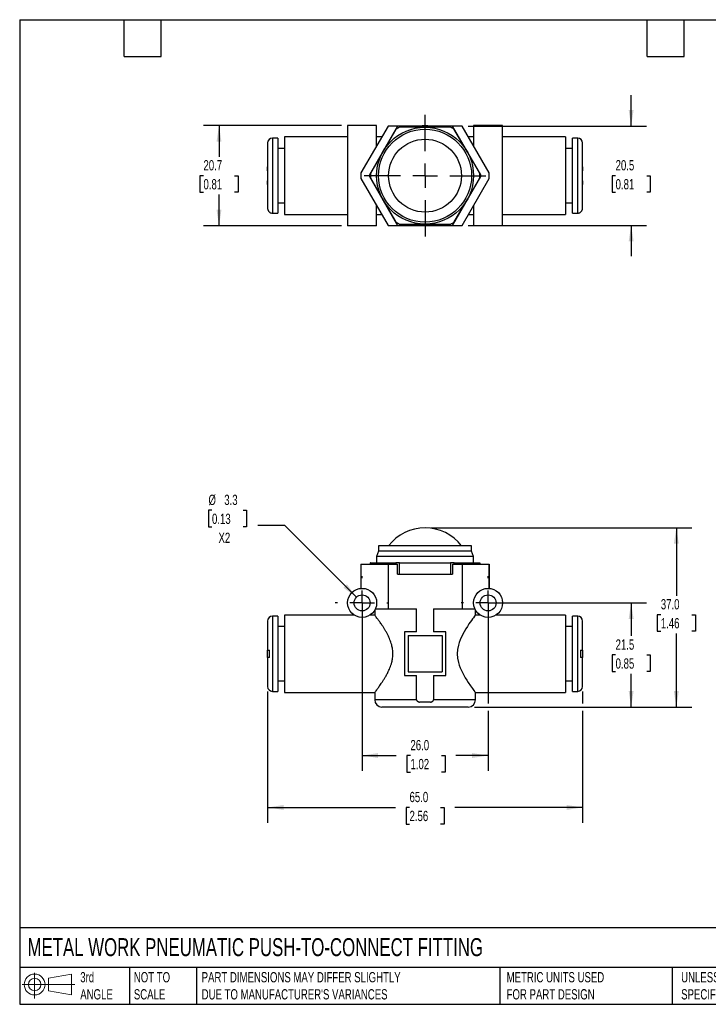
# Model space of a CAD drawing. Header units: millimetres. Extents: x 6 to 273, y 6 to 210.
# Tile 1 of 2: x 6 to 148, y 6 to 210. Entities that reach past the tile are written whole.
import ezdxf

# ---------------------------------------------------------------- set-up
doc = ezdxf.new("R2010")
doc.units = ezdxf.units.MM
doc.linetypes.add('SLD-Center', pattern=[19.05, 15.24, -1.27, 1.27, -1.27])
doc.linetypes.add('SLD-Solid', pattern=[0])
doc.layers.add('CENTER', color=40, linetype='SLD-Center')
doc.layers.add('SLD-DEFPOINTS', color=7, linetype='Continuous')
doc.layers.add('DIMENSIONS', color=140, linetype='SLD-Solid', lineweight=25)
doc.layers.add('TEXT', color=140, linetype='SLD-Solid', lineweight=25)
doc.styles.add('SLDTEXTSTYLE0', font='TXT', dxfattribs={"width": 0.7})
doc.dimstyles.new('SLDDIMSTYLE0', dxfattribs={"dimtxt": 2.158008, "dimasz": 3.302, "dimexe": 0, "dimexo": 0.0625, "dimgap": 0.539502, "dimtad": 0, "dimtih": 1, "dimtoh": 1, "dimdec": 1, "dimrnd": 1e-09, "dimzin": 12, "dimdsep": 46, "dimtxsty": 'SLDTEXTSTYLE0', "dimsah": 1, "dimcen": 0, "dimadec": 0, "dimazin": 3, "dimtfac": 1, "dimtdec": 1, "dimtofl": 0, "dimtmove": 0, "dimatfit": 3, "dimfxl": 0, "dimfrac": 2, "dimtolj": 1, "dimtzin": 12, "dimarcsym": 0})
doc.dimstyles.new('SLDDIMSTYLE1', dxfattribs={"dimtxt": 2.158008, "dimasz": 3.302, "dimexe": 0, "dimexo": 0.0625, "dimgap": 0.539502, "dimtad": 0, "dimtih": 1, "dimtoh": 1, "dimdec": 1, "dimrnd": 1e-09, "dimzin": 4, "dimdsep": 46, "dimtxsty": 'SLDTEXTSTYLE0', "dimsah": 1, "dimcen": 0.09, "dimadec": 0, "dimazin": 1, "dimtfac": 1, "dimtdec": 1, "dimtofl": 0, "dimtmove": 0, "dimatfit": 3, "dimfxl": 0, "dimfrac": 2, "dimtolj": 1, "dimtzin": 12, "dimarcsym": 0})
doc.dimstyles.new('SLDDIMSTYLE2', dxfattribs={"dimtxt": 2.158008, "dimasz": 3.302, "dimexe": 0, "dimexo": 0.0625, "dimgap": 0.539502, "dimtad": 0, "dimtih": 1, "dimtoh": 1, "dimdec": 1, "dimrnd": 1e-09, "dimzin": 12, "dimdsep": 46, "dimtxsty": 'SLDTEXTSTYLE0', "dimsah": 1, "dimcen": 0.09, "dimadec": 0, "dimazin": 3, "dimtfac": 1, "dimtdec": 1, "dimtofl": 0, "dimtmove": 0, "dimatfit": 3, "dimfxl": 0, "dimfrac": 2, "dimtolj": 1, "dimtzin": 12, "dimarcsym": 0})
doc.dimstyles.new('SLDDIMSTYLE5', dxfattribs={"dimtxt": 2.158008, "dimasz": 3.302, "dimexe": 0, "dimexo": 0.0625, "dimgap": 0.539502, "dimtad": 0, "dimtih": 1, "dimtoh": 1, "dimdec": 1, "dimrnd": 1e-09, "dimzin": 12, "dimdsep": 46, "dimtxsty": 'SLDTEXTSTYLE0', "dimsah": 1, "dimcen": 0.09, "dimadec": 0, "dimazin": 3, "dimtfac": 1, "dimtdec": 1, "dimtmove": 0, "dimatfit": 0, "dimfxl": 0, "dimfrac": 2, "dimtolj": 1, "dimtzin": 12, "dimarcsym": 0})

# ---------------------------------------------------------------- blocks, each defined once
blk = doc.blocks.new('Block11')
at = {"color": 7, "linetype": 'SLD-Solid', "lineweight": 18}
for p, q in [((2.59, 5.31), (2.59, 0)), ((5.48, 4.17), (10.18, 5.03)), ((5.48, 1.6), (5.48, 4.17)), ((10.18, 5.03), (10.18, 0.73)), ((0, 2.88), (10.87, 2.88)), ((5.48, 1.6), (10.18, 0.73))]:
    blk.add_line(p, q, dxfattribs=at)
for radius in [2.15, 1.29]:
    blk.add_circle((2.59, 2.88), radius, dxfattribs=at)
blk = doc.blocks.new('Block12')
at = {"layer": 'SLD-DEFPOINTS'}
blk.add_blockref('Block11', (0, 0), dxfattribs=at)
blk = doc.blocks.new('_D')
at = {"layer": 'DIMENSIONS'}
for p, q in [((46.04, 108.3), (45.31, 108.3)), ((45.31, 108.3), (45.31, 104.87)), ((52.45, 108.3), (53.18, 108.3)), ((53.18, 108.3), (53.18, 104.87)), ((45.31, 104.87), (46.04, 104.87)), ((53.18, 104.87), (52.45, 104.87)), ((61.04, 105.17), (55.49, 105.17)), ((75.85, 90.36), (61.04, 105.17))]:
    blk.add_line(p, q, dxfattribs=at)
blk.add_solid([(75.85, 90.36), (73.88, 93.05), (73.16, 92.34)], dxfattribs=at)
at = {"layer": 'DIMENSIONS', "char_height": 2.117, "attachment_point": 1, "style": 'SLDTEXTSTYLE0'}
for s, insert in [('%%c', (45.31, 111.51)), ('3.3', (48.57, 111.51)), ('0.13', (46.04, 107.6)), ('X2', (47.38, 103.69))]:
    blk.add_mtext(s, dxfattribs=dict(at, insert=insert))
blk = doc.blocks.new('_D_1')
at = {"layer": 'DIMENSIONS'}
for p, q in [((77.02, 87.92), (77.02, 54.52)), ((103.02, 87.92), (103.02, 68.46)), ((103.02, 66.93), (103.02, 54.52)), ((77.02, 57.69), (84.08, 57.69)), ((87, 57.69), (86.28, 57.69)), ((86.28, 57.69), (86.28, 54.26)), ((93.41, 57.69), (94.14, 57.69)), ((94.14, 57.69), (94.14, 54.26)), ((103.02, 57.69), (96.34, 57.69)), ((86.28, 54.26), (87, 54.26)), ((94.14, 54.26), (93.41, 54.26))]:
    blk.add_line(p, q, dxfattribs=at)
for points in [[(77.02, 57.69), (80.32, 57.19), (80.32, 58.2)], [(103.02, 57.69), (99.72, 58.2), (99.72, 57.19)]]:
    blk.add_solid(points, dxfattribs=at)
at = {"layer": 'DIMENSIONS', "char_height": 2.117, "attachment_point": 1, "style": 'SLDTEXTSTYLE0'}
for s, insert in [('26.0', (87, 60.9)), ('1.02', (87, 56.99))]:
    blk.add_mtext(s, dxfattribs=dict(at, insert=insert))
blk = doc.blocks.new('_D_2')
at = {"layer": 'DIMENSIONS'}
for p, q in [((57.52, 70.93), (57.52, 43.8)), ((122.52, 70.93), (122.52, 68.46)), ((122.52, 66.93), (122.52, 43.8)), ((57.52, 46.98), (83.89, 46.98)), ((86.81, 46.98), (86.09, 46.98)), ((86.09, 46.98), (86.09, 43.55)), ((93.22, 46.98), (93.95, 46.98)), ((93.95, 46.98), (93.95, 43.55)), ((122.52, 46.98), (96.15, 46.98)), ((86.09, 43.55), (86.81, 43.55)), ((93.95, 43.55), (93.22, 43.55))]:
    blk.add_line(p, q, dxfattribs=at)
for points in [[(57.52, 46.98), (60.82, 46.47), (60.82, 47.48)], [(122.52, 46.98), (119.22, 47.48), (119.22, 46.47)]]:
    blk.add_solid(points, dxfattribs=at)
at = {"layer": 'DIMENSIONS', "char_height": 2.117, "attachment_point": 1, "style": 'SLDTEXTSTYLE0'}
for s, insert in [('65.0', (86.81, 50.19)), ('2.56', (86.81, 46.28))]:
    blk.add_mtext(s, dxfattribs=dict(at, insert=insert))
blk = doc.blocks.new('_D_3')
at = {"layer": 'DIMENSIONS'}
for p, q in [((104.29, 89.19), (135.73, 89.19)), ((132.55, 89.19), (132.55, 82.36)), ((129.34, 78.44), (128.62, 78.44)), ((128.62, 78.44), (128.62, 75.01)), ((135.76, 78.44), (136.48, 78.44)), ((136.48, 78.44), (136.48, 75.01)), ((128.62, 75.01), (129.34, 75.01)), ((132.55, 67.69), (132.55, 74.53)), ((136.48, 75.01), (135.76, 75.01)), ((100.19, 67.69), (135.73, 67.69))]:
    blk.add_line(p, q, dxfattribs=at)
for points in [[(132.55, 89.19), (132.04, 85.89), (133.06, 85.89)], [(132.55, 67.69), (133.06, 71), (132.04, 71)]]:
    blk.add_solid(points, dxfattribs=at)
at = {"layer": 'DIMENSIONS', "char_height": 2.117, "attachment_point": 1, "style": 'SLDTEXTSTYLE0'}
for s, insert in [('21.5', (129.34, 81.65)), ('0.85', (129.34, 77.74))]:
    blk.add_mtext(s, dxfattribs=dict(at, insert=insert))
blk = doc.blocks.new('_D_4')
at = {"layer": 'DIMENSIONS'}
for p, q in [((91.29, 104.69), (145.05, 104.69)), ((141.88, 104.69), (141.88, 90.67)), ((138.67, 86.76), (137.95, 86.76)), ((137.95, 86.76), (137.95, 83.33)), ((145.08, 86.76), (145.81, 86.76)), ((145.81, 86.76), (145.81, 83.33)), ((137.95, 83.33), (138.67, 83.33)), ((145.81, 83.33), (145.08, 83.33)), ((141.88, 67.69), (141.88, 82.85)), ((100.19, 67.69), (145.05, 67.69))]:
    blk.add_line(p, q, dxfattribs=at)
for points in [[(141.88, 104.69), (141.37, 101.39), (142.39, 101.39)], [(141.88, 67.69), (142.39, 71), (141.37, 71)]]:
    blk.add_solid(points, dxfattribs=at)
at = {"layer": 'DIMENSIONS', "char_height": 2.117, "attachment_point": 1, "style": 'SLDTEXTSTYLE0'}
for s, insert in [('37.0', (138.67, 89.97)), ('1.46', (138.67, 86.06))]:
    blk.add_mtext(s, dxfattribs=dict(at, insert=insert))
blk = doc.blocks.new('SW_CENTERMARKSYMBOL_0')
at = {"layer": 'CENTER', "color": 0}
for p, q in [((0, 5.08), (0, 5.54)), ((0, 0), (0, 2.54)), ((-5.08, 0), (-5.54, 0)), ((0, 0), (-2.54, 0)), ((0, 0), (0, -2.54)), ((0, 0), (2.54, 0)), ((5.08, 0), (5.54, 0)), ((0, -5.08), (0, -5.54))]:
    blk.add_line(p, q, dxfattribs=at)
blk = doc.blocks.new('SW_CENTERMARKSYMBOL_1')
at = {"layer": 'CENTER', "color": 0}
for p, q in [((0, 5.08), (0, 5.54)), ((0, 0), (0, 2.54)), ((-5.08, 0), (-5.54, 0)), ((0, 0), (-2.54, 0)), ((0, 0), (0, -2.54)), ((0, 0), (2.54, 0)), ((5.08, 0), (5.54, 0)), ((0, -5.08), (0, -5.54))]:
    blk.add_line(p, q, dxfattribs=at)
blk = doc.blocks.new('_D_7')
at = {"layer": 'DIMENSIONS'}
for p, q in [((72.75, 187.71), (44.31, 187.71)), ((47.49, 187.71), (47.49, 181.27)), ((44.28, 177.36), (43.55, 177.36)), ((43.55, 177.36), (43.55, 173.93)), ((50.69, 177.36), (51.42, 177.36)), ((51.42, 177.36), (51.42, 173.93)), ((43.55, 173.93), (44.28, 173.93)), ((47.49, 167.01), (47.49, 173.44)), ((51.42, 173.93), (50.69, 173.93)), ((72.75, 167.01), (44.31, 167.01))]:
    blk.add_line(p, q, dxfattribs=at)
for points in [[(47.49, 187.71), (46.98, 184.4), (47.99, 184.4)], [(47.49, 167.01), (47.99, 170.31), (46.98, 170.31)]]:
    blk.add_solid(points, dxfattribs=at)
at = {"layer": 'DIMENSIONS', "char_height": 2.117, "attachment_point": 1, "style": 'SLDTEXTSTYLE0'}
for s, insert in [('20.7', (44.28, 180.57)), ('0.81', (44.28, 176.65))]:
    blk.add_mtext(s, dxfattribs=dict(at, insert=insert))
blk = doc.blocks.new('_D_8')
at = {"layer": 'DIMENSIONS'}
for p, q in [((132.55, 187.61), (132.55, 193.96)), ((98.94, 187.61), (135.73, 187.61)), ((129.34, 177.36), (128.62, 177.36)), ((128.62, 177.36), (128.62, 173.93)), ((135.76, 177.36), (136.48, 177.36)), ((136.48, 177.36), (136.48, 173.93)), ((128.62, 173.93), (129.34, 173.93)), ((136.48, 173.93), (135.76, 173.93)), ((98.94, 167.11), (135.73, 167.11)), ((132.55, 167.11), (132.55, 160.76))]:
    blk.add_line(p, q, dxfattribs=at)
for points in [[(132.55, 187.61), (133.06, 190.91), (132.04, 190.91)], [(132.55, 167.11), (132.04, 163.8), (133.06, 163.8)]]:
    blk.add_solid(points, dxfattribs=at)
at = {"layer": 'DIMENSIONS', "char_height": 2.117, "attachment_point": 1, "style": 'SLDTEXTSTYLE0'}
for s, insert in [('20.5', (129.34, 180.57)), ('0.81', (129.34, 176.65))]:
    blk.add_mtext(s, dxfattribs=dict(at, insert=insert))
blk = doc.blocks.new('SW_CENTERMARKSYMBOL_3')
at = {"layer": 'CENTER', "color": 0}
for p, q in [((0, 5.08), (0, 12.54)), ((0, 0), (0, 2.54)), ((-5.08, 0), (-12.54, 0)), ((0, 0), (-2.54, 0)), ((0, 0), (0, -2.54)), ((0, 0), (2.54, 0)), ((5.08, 0), (12.54, 0)), ((0, -5.08), (0, -12.54))]:
    blk.add_line(p, q, dxfattribs=at)

msp = doc.modelspace()

# ---------------------------------------------------------------- linework, layer by layer
for p, q in [((74.02, 187.71), (74.02, 167.01)), ((80.02, 187.71), (74.02, 187.71)), ((82.37, 187.61), (76.78, 177.93)), ((84.33, 187.61), (78.52, 177.54)), ((80.02, 183.54), (80.02, 187.71)), ((84.33, 187.61), (82.37, 187.61)), ((95.71, 187.61), (84.33, 187.61)), ((90.02, 187.36), (84.76, 187.36)), ((95.28, 187.36), (90.02, 187.36)), ((101.52, 177.54), (95.71, 187.61)), ((97.67, 187.61), (95.71, 187.61)), ((103.26, 177.93), (97.67, 187.61)), ((100.02, 187.71), (100.02, 183.54)), ((106.02, 187.71), (100.02, 187.71)), ((106.02, 167.01), (106.02, 187.71)), ((59.62, 185.11), (58.52, 185.11)), ((58.52, 185.11), (58.52, 169.61)), ((59.62, 185.11), (59.62, 169.61)), ((74.02, 185.36), (61.02, 185.36)), ((61.02, 185.36), (61.02, 169.36)), ((81.07, 185.36), (80.02, 185.36)), ((83.99, 186.91), (81.36, 182.36)), ((98.68, 182.36), (96.05, 186.91)), ((100.02, 185.36), (98.97, 185.36)), ((119.02, 185.36), (106.02, 185.36)), ((119.02, 185.36), (119.02, 169.36)), ((121.52, 185.11), (120.42, 185.11)), ((120.42, 169.61), (120.42, 185.11)), ((121.52, 169.61), (121.52, 185.11)), ((57.52, 184.11), (57.52, 179.21)), ((61.02, 182.96), (59.62, 182.96)), ((120.42, 182.96), (119.02, 182.96)), ((122.52, 179.21), (122.52, 184.11)), ((81.36, 182.36), (78.73, 177.8)), ((101.31, 177.8), (98.68, 182.36)), ((57.52, 178.39), (57.52, 179.21)), ((122.52, 179.21), (122.52, 178.39)), ((57.52, 178.39), (57.52, 176.32)), ((78.52, 177.17), (84.33, 167.11)), ((78.73, 176.91), (81.36, 172.36)), ((95.71, 167.11), (101.52, 177.17)), ((98.68, 172.36), (101.31, 176.91)), ((122.52, 176.32), (122.52, 178.39)), ((57.52, 175.51), (57.52, 176.32)), ((57.52, 175.51), (57.52, 170.65)), ((76.78, 176.78), (82.37, 167.11)), ((97.67, 167.11), (103.26, 176.78)), ((122.52, 176.32), (122.52, 175.51)), ((122.52, 170.65), (122.52, 175.51)), ((59.62, 171.76), (61.02, 171.76)), ((80.02, 167.01), (80.02, 171.18)), ((81.36, 172.36), (83.99, 167.8)), ((96.05, 167.8), (98.68, 172.36)), ((100.02, 171.18), (100.02, 167.01)), ((119.02, 171.76), (120.42, 171.76)), ((57.92, 169.81), (57.92, 169.84)), ((58.52, 169.61), (59.62, 169.61)), ((61.02, 169.36), (74.02, 169.36)), ((80.02, 169.36), (81.07, 169.36)), ((98.97, 169.36), (100.02, 169.36)), ((106.02, 169.36), (119.02, 169.36)), ((120.42, 169.61), (121.52, 169.61)), ((122.12, 169.84), (122.12, 169.81)), ((80.02, 167.01), (74.02, 167.01)), ((82.37, 167.11), (84.33, 167.11)), ((84.33, 167.11), (95.71, 167.11)), ((84.76, 167.36), (90.02, 167.36)), ((90.02, 167.36), (95.28, 167.36)), ((95.71, 167.11), (97.67, 167.11)), ((106.02, 167.01), (100.02, 167.01)), ((80.42, 99.89), (80.02, 98.79)), ((80.42, 100.99), (80.42, 99.89)), ((99.62, 100.99), (80.42, 100.99)), ((99.62, 99.89), (80.42, 99.89)), ((99.62, 99.89), (99.62, 100.99)), ((100.02, 98.79), (99.62, 99.89)), ((80.02, 98.79), (80.02, 97.49)), ((100.02, 98.79), (80.02, 98.79)), ((100.02, 97.49), (100.02, 98.79)), ((76.77, 97.19), (76.77, 92.18)), ((76.77, 97.19), (76.78, 97.19)), ((76.78, 97.19), (76.78, 92.18)), ((76.78, 97.19), (82.37, 97.19)), ((78.72, 97.49), (78.72, 97.19)), ((78.73, 97.49), (78.72, 97.49)), ((78.73, 97.19), (78.73, 97.49)), ((78.73, 97.49), (81.36, 97.49)), ((81.36, 97.49), (83.99, 97.49)), ((82.37, 97.19), (82.37, 87.99)), ((82.37, 97.19), (84.33, 97.19)), ((83.99, 97.49), (83.99, 97.19)), ((84.76, 97.49), (83.99, 97.49)), ((84.33, 95.09), (84.33, 97.19)), ((84.76, 95.09), (84.76, 97.49)), ((84.76, 97.49), (90.02, 97.49)), ((90.02, 97.49), (95.28, 97.49)), ((95.28, 97.49), (95.28, 95.09)), ((96.05, 97.49), (95.28, 97.49)), ((95.71, 97.19), (95.71, 95.09)), ((95.71, 97.19), (97.67, 97.19)), ((96.05, 97.19), (96.05, 97.49)), ((96.05, 97.49), (98.68, 97.49)), ((97.67, 97.19), (97.67, 87.99)), ((97.67, 97.19), (103.26, 97.19)), ((98.68, 97.49), (101.31, 97.49)), ((101.31, 97.49), (101.31, 97.19)), ((101.32, 97.49), (101.31, 97.49)), ((101.32, 97.19), (101.32, 97.49)), ((103.26, 97.19), (103.26, 92.18)), ((103.26, 97.19), (103.27, 97.19)), ((103.27, 92.18), (103.27, 97.19)), ((84.33, 95.09), (95.71, 95.09)), ((79.62, 87.7), (79.62, 86.67)), ((79.77, 87.99), (82.37, 87.99)), ((82.37, 87.99), (88.26, 87.99)), ((88.26, 83.19), (88.26, 87.99)), ((91.78, 87.99), (97.67, 87.99)), ((91.78, 87.99), (91.78, 83.19)), ((97.67, 87.99), (100.27, 87.99)), ((100.42, 86.69), (100.42, 87.7)), ((57.52, 85.44), (57.52, 85.36)), ((59.62, 86.44), (58.52, 86.44)), ((58.52, 86.44), (58.52, 78.69)), ((59.62, 86.44), (59.62, 78.69)), ((75.36, 86.69), (61.02, 86.69)), ((61.02, 86.69), (61.02, 70.69)), ((79.63, 86.69), (78.68, 86.69)), ((101.36, 86.69), (100.42, 86.69)), ((119.02, 86.69), (104.68, 86.69)), ((119.02, 86.69), (119.02, 70.69)), ((121.52, 86.44), (120.42, 86.44)), ((120.42, 78.69), (120.42, 86.44)), ((121.52, 78.69), (121.52, 86.44)), ((122.52, 85.36), (122.52, 85.44)), ((57.52, 85.18), (57.52, 79.44)), ((61.02, 84.29), (59.62, 84.29)), ((120.42, 84.29), (119.02, 84.29)), ((122.52, 79.44), (122.52, 85.18)), ((85.77, 83.19), (85.77, 74.19)), ((88.26, 83.19), (85.77, 83.19)), ((86.52, 82.44), (93.52, 82.44)), ((86.52, 82.44), (86.52, 74.94)), ((94.27, 83.19), (91.78, 83.19)), ((93.52, 82.44), (93.52, 74.94)), ((94.27, 74.19), (94.27, 83.19)), ((57.52, 77.94), (57.52, 79.44)), ((57.92, 77.94), (57.92, 79.44)), ((122.12, 79.44), (122.12, 77.94)), ((122.52, 79.44), (122.52, 77.94)), ((57.52, 77.94), (57.52, 72.2)), ((58.52, 78.69), (58.52, 70.94)), ((59.62, 78.69), (59.62, 70.94)), ((120.42, 70.94), (120.42, 78.69)), ((121.52, 70.94), (121.52, 78.69)), ((122.52, 72.2), (122.52, 77.94)), ((85.77, 74.19), (88.26, 74.19)), ((86.52, 74.94), (93.52, 74.94)), ((88.26, 69.19), (88.26, 74.19)), ((91.78, 74.19), (94.27, 74.19)), ((91.78, 74.19), (91.78, 69.19)), ((57.52, 72.02), (57.52, 71.94)), ((59.62, 73.09), (61.02, 73.09)), ((119.02, 73.09), (120.42, 73.09)), ((122.52, 71.94), (122.52, 72.02)), ((58.52, 70.94), (59.62, 70.94)), ((61.02, 70.69), (79.62, 70.69)), ((79.62, 70.69), (79.62, 69.19)), ((88.26, 69.19), (79.62, 69.19)), ((100.42, 69.19), (91.78, 69.19)), ((100.42, 69.19), (100.42, 70.69)), ((100.42, 70.69), (119.02, 70.69)), ((120.42, 70.94), (121.52, 70.94)), ((98.92, 67.69), (81.12, 67.69)), ((91.17, 68.69), (88.87, 68.69))]:
    msp.add_line(p, q)
at = {"flags": 128}
msp.add_lwpolyline([(100.4, 86.68), (100.39, 86.65), (100.25, 86.47), (99.99, 86.13), (99.8, 85.87), (99.58, 85.57), (99.34, 85.23), (99.07, 84.85), (98.75, 84.35), (98.41, 83.82), (98.06, 83.22), (97.72, 82.59), (97.26, 81.58), (97.06, 81.02), (96.89, 80.45), (96.72, 79.58), (96.66, 78.66), (96.73, 77.77), (96.91, 76.87), (97.07, 76.33), (97.26, 75.81), (97.72, 74.8), (98.01, 74.25), (98.31, 73.73), (98.62, 73.23), (98.92, 72.77), (99.38, 72.1), (99.79, 71.53), (100.09, 71.13), (100.3, 70.85), (100.39, 70.73), (100.42, 70.69), (100.42, 70.69)], dxfattribs=at)
for centre, radius in [((90.02, 177.36), 10), ((90.02, 177.36), 9.6), ((90.02, 177.36), 7.52), ((77.02, 89.19), 3), ((103.02, 89.19), 3), ((77.02, 89.19), 1.65), ((103.02, 89.19), 1.65)]:
    msp.add_circle(centre, radius)
for centre, radius, start, end in [((90.02, 177.36), 11.3, 117.7539, 122.2461), ((90.02, 177.36), 10.31, 83.6033, 96.3967), ((90.02, 177.36), 11.3, 57.7539, 62.2461), ((58.52, 184.11), 1, 90, 180), ((121.52, 184.11), 1, 0, 90), ((90.02, 177.36), 13.25, 177.5271, 182.4729), ((90.02, 177.36), 11.5, 179.0834, 180.9166), ((90.02, 177.36), 11.3, 177.7539, 182.2461), ((90.02, 177.36), 11.3, 357.7539, 2.2461), ((90.02, 177.36), 11.5, 359.0834, 0.9166), ((90.02, 177.36), 13.25, 357.5271, 2.4729), ((58.52, 170.61), 1, 233.1301, 270), ((121.52, 170.61), 1, 270, 306.8699), ((90.02, 177.36), 11.3, 237.7539, 242.2461), ((90.02, 177.36), 10.31, 263.6033, 276.3967), ((90.02, 177.36), 11.3, 297.7539, 302.2461), ((90.02, 95.19), 9.5, 37.6276, 142.3724), ((58.52, 85.44), 1, 90, 180), ((121.52, 85.44), 1, 0, 90), ((58.52, 71.94), 1, 180, 270), ((121.52, 71.94), 1, 270, 0), ((81.12, 69.19), 1.5, 180, 270), ((98.92, 69.19), 1.5, 270, 0)]:
    msp.add_arc(centre, radius, start, end)
for points, knots in [([(57.53, 179.21), (57.53, 179.12), (57.52, 178.94), (57.52, 178.66), (57.52, 178.48), (57.52, 178.39)], [0, 0, 0, 0, 0.33131, 0.664352, 1, 1, 1, 1]), ([(122.52, 178.39), (122.52, 178.53), (122.52, 178.8), (122.51, 179.07), (122.5, 179.21)], [0, 0, 0, 0, 0.5024433, 1, 1, 1, 1]), ([(57.52, 176.32), (57.52, 176.18), (57.52, 175.91), (57.53, 175.64), (57.53, 175.51)], [0, 0, 0, 0, 0.5024433, 1, 1, 1, 1]), ([(122.5, 175.51), (122.51, 175.6), (122.51, 175.78), (122.52, 176.05), (122.52, 176.23), (122.52, 176.32)], [0, 0, 0, 0, 0.3313098, 0.6643518, 1, 1, 1, 1]), ([(57.52, 170.65), (57.52, 170.61), (57.52, 170.54), (57.54, 170.44), (57.56, 170.35), (57.59, 170.26), (57.64, 170.17), (57.68, 170.09), (57.73, 170.02), (57.79, 169.95), (57.85, 169.89), (57.9, 169.86), (57.92, 169.84)], [0, 0, 0, 0, 0.111015, 0.219584, 0.325707, 0.429381, 0.530605, 0.62938, 0.725705, 0.819582, 0.911013, 1, 1, 1, 1]), ([(122.12, 169.84), (122.14, 169.86), (122.19, 169.9), (122.26, 169.97), (122.32, 170.04), (122.38, 170.13), (122.43, 170.22), (122.47, 170.32), (122.49, 170.42), (122.51, 170.53), (122.52, 170.61), (122.52, 170.65)], [0, 0, 0, 0, 0.0990274, 0.2010713, 0.3061354, 0.4142223, 0.5253331, 0.6394677, 0.7566252, 0.8768035, 1, 1, 1, 1]), ([(57.52, 85.36), (57.52, 85.36), (57.52, 85.36), (57.53, 85.36), (57.53, 85.36)], [0, 0, 0, 0, 0.5024433, 1, 1, 1, 1]), ([(79.63, 70.71), (79.63, 70.71), (79.63, 70.71), (79.78, 70.9), (79.99, 71.19), (80.23, 71.51), (80.45, 71.81), (80.69, 72.15), (80.98, 72.56), (81.29, 73.03), (81.63, 73.57), (81.98, 74.16), (82.37, 74.89), (82.71, 75.63), (82.98, 76.36), (83.18, 77.02), (83.33, 77.81), (83.39, 78.72), (83.33, 79.63), (83.17, 80.41), (82.97, 81.06), (82.71, 81.77), (82.39, 82.46), (82.03, 83.14), (81.72, 83.67), (81.42, 84.16), (81.05, 84.72), (80.64, 85.31), (80.25, 85.86), (79.93, 86.28), (79.72, 86.56), (79.62, 86.69), (79.63, 86.68), (79.63, 86.67)], [0, 0, 0, 0, 0.030181, 0.072271, 0.115588, 0.140642, 0.165701, 0.19147, 0.217241, 0.247523, 0.277806, 0.30897, 0.340131, 0.385713, 0.409081, 0.432443, 0.466429, 0.50136, 0.535249, 0.570128, 0.592305, 0.614487, 0.659957, 0.686744, 0.713533, 0.740919, 0.768304, 0.812897, 0.858339, 0.8986, 0.939775, 0.981638, 1, 1, 1, 1]), ([(122.5, 85.36), (122.51, 85.36), (122.51, 85.36), (122.52, 85.36), (122.52, 85.36), (122.52, 85.36)], [0, 0, 0, 0, 0.3313098, 0.6643518, 1, 1, 1, 1]), ([(57.52, 79.44), (57.52, 79.44), (57.52, 79.44), (57.54, 79.44), (57.56, 79.44), (57.59, 79.44), (57.64, 79.44), (57.68, 79.44), (57.73, 79.44), (57.79, 79.44), (57.85, 79.44), (57.9, 79.44), (57.92, 79.44)], [0, 0, 0, 0, 0.111015, 0.219584, 0.325707, 0.429381, 0.530605, 0.62938, 0.725705, 0.819582, 0.911013, 1, 1, 1, 1]), ([(122.12, 79.44), (122.14, 79.44), (122.19, 79.44), (122.26, 79.44), (122.32, 79.44), (122.38, 79.44), (122.43, 79.44), (122.47, 79.44), (122.49, 79.44), (122.51, 79.44), (122.52, 79.44), (122.52, 79.44)], [0, 0, 0, 0, 0.0990274, 0.2010713, 0.3061354, 0.4142223, 0.5253331, 0.6394677, 0.7566252, 0.8768035, 1, 1, 1, 1]), ([(57.92, 77.94), (57.89, 77.94), (57.85, 77.94), (57.78, 77.94), (57.72, 77.94), (57.66, 77.94), (57.61, 77.94), (57.57, 77.94), (57.54, 77.94), (57.52, 77.94), (57.52, 77.94), (57.52, 77.94)], [0, 0, 0, 0, 0.0990274, 0.2010713, 0.3061354, 0.4142223, 0.5253331, 0.6394677, 0.7566252, 0.8768035, 1, 1, 1, 1]), ([(122.52, 77.94), (122.52, 77.94), (122.52, 77.94), (122.5, 77.94), (122.47, 77.94), (122.44, 77.94), (122.4, 77.94), (122.35, 77.94), (122.3, 77.94), (122.24, 77.94), (122.18, 77.94), (122.14, 77.94), (122.12, 77.94)], [0, 0, 0, 0, 0.111015, 0.219584, 0.325707, 0.429381, 0.530605, 0.62938, 0.725705, 0.819582, 0.911013, 1, 1, 1, 1]), ([(57.53, 72.02), (57.53, 72.02), (57.52, 72.02), (57.52, 72.02), (57.52, 72.02), (57.52, 72.02)], [0, 0, 0, 0, 0.3313098, 0.6643518, 1, 1, 1, 1]), ([(122.52, 72.02), (122.52, 72.02), (122.52, 72.02), (122.51, 72.02), (122.5, 72.02)], [0, 0, 0, 0, 0.5024433, 1, 1, 1, 1]), ([(88.26, 69.19), (88.26, 69.18), (88.26, 69.14), (88.28, 69.09), (88.3, 69.05), (88.33, 69), (88.38, 68.95), (88.43, 68.91), (88.52, 68.84), (88.67, 68.76), (88.8, 68.72), (88.87, 68.69)], [0, 0, 0, 0, 0.059462, 0.120142, 0.184069, 0.252985, 0.328288, 0.411053, 0.502091, 0.728351, 1, 1, 1, 1]), ([(91.17, 68.69), (91.2, 68.7), (91.27, 68.73), (91.37, 68.76), (91.46, 68.81), (91.55, 68.87), (91.65, 68.93), (91.72, 69.02), (91.77, 69.1), (91.78, 69.16), (91.78, 69.19)], [0, 0, 0, 0, 0.131254, 0.248058, 0.3758, 0.499708, 0.652315, 0.781948, 0.894785, 1, 1, 1, 1])]:
    msp.add_open_spline(points, degree=3, knots=knots)
for points in [[(57.52, 179.21), (57.52, 179.21), (57.52, 179.21), (57.53, 179.21)], [(122.5, 179.21), (122.51, 179.21), (122.52, 179.21), (122.52, 179.21)], [(57.53, 175.51), (57.52, 175.51), (57.52, 175.51), (57.52, 175.51)], [(122.52, 175.51), (122.52, 175.51), (122.51, 175.51), (122.5, 175.51)], [(57.53, 85.36), (57.52, 85.3), (57.52, 85.24), (57.52, 85.18)], [(122.52, 85.18), (122.52, 85.24), (122.51, 85.3), (122.5, 85.36)], [(57.52, 72.2), (57.52, 72.14), (57.52, 72.08), (57.53, 72.02)], [(122.5, 72.02), (122.51, 72.08), (122.52, 72.14), (122.52, 72.2)]]:
    msp.add_open_spline(points, degree=3)
at = {"layer": 'TEXT'}
for p, q in [((6.35, 209.55), (273.05, 209.55)), ((6.35, 209.55), (6.35, 6.35)), ((27.94, 201.93), (27.94, 209.55)), ((35.56, 201.93), (35.56, 209.55)), ((135.89, 201.93), (135.89, 209.55)), ((143.51, 201.93), (143.51, 209.55)), ((27.94, 201.93), (35.56, 201.93)), ((135.89, 201.93), (143.51, 201.93)), ((273.05, 22.13), (6.35, 22.13)), ((273.05, 13.97), (6.35, 13.97)), ((29.04, 13.97), (29.04, 6.35)), ((42.84, 13.97), (42.84, 6.35)), ((105.48, 13.97), (105.48, 6.35)), ((141, 13.97), (141, 6.35)), ((6.35, 6.35), (273.05, 6.35))]:
    msp.add_line(p, q, dxfattribs=at)

# ---------------------------------------------------------------- block references
at = {"layer": 'CENTER'}
for name, p in [('SW_CENTERMARKSYMBOL_3', (90.02, 177.36)), ('SW_CENTERMARKSYMBOL_0', (77.02, 89.19)), ('SW_CENTERMARKSYMBOL_1', (103.02, 89.19))]:
    msp.add_blockref(name, p, dxfattribs=at)
at = {"layer": 'SLD-DEFPOINTS'}
msp.add_blockref('Block12', (6.84, 7.55), dxfattribs=at)

# ---------------------------------------------------------------- texts
at = {"layer": 'TEXT', "attachment_point": 1, "style": 'SLDTEXTSTYLE0'}
for s, insert, char_height in [('METAL WORK PNEUMATIC PUSH-TO-CONNECT FITTING', (7.97, 20), 3.7042), ('3rd^JANGLE', (18.85, 13), 2.117), ('NOT TO^JSCALE', (29.91, 13), 2.1167), ("PART DIMENSIONS MAY DIFFER SLIGHTLY ^JDUE TO MANUFACTURER'S VARIANCES", (43.91, 13), 2.1167), ('METRIC UNITS USED ^JFOR PART DESIGN', (106.85, 13), 2.1167), ('UNLESS OTHERWISE ^JSPECIFIED UNITS ARE:', (142.87, 13), 2.1167)]:
    msp.add_mtext(s, dxfattribs=dict(at, insert=insert, char_height=char_height))

# ---------------------------------------------------------------- dimensions: what is measured, and where the dimension line sits
at = {"layer": 'DIMENSIONS'}
for base, p1, p2, dimstyle, picture, middle in [((132.55, 167.11), (97.67, 187.61), (97.67, 167.11), 'SLDDIMSTYLE5', '_D_8', (132.55, 177.36)), ((47.49, 167.01), (74.02, 187.71), (74.02, 167.01), 'SLDDIMSTYLE2', '_D_7', (47.49, 177.36)), ((141.88, 104.69), (98.92, 67.69), (90.02, 104.69), 'SLDDIMSTYLE1', '_D_4', (141.88, 86.76)), ((132.55, 89.19), (98.92, 67.69), (103.02, 89.19), 'SLDDIMSTYLE2', '_D_3', (132.55, 78.44))]:
    dim = msp.add_linear_dim(base=base, p1=p1, p2=p2, angle=90, dimstyle=dimstyle, dxfattribs=at)
    dim.commit()
    dim.dimension.update_dxf_attribs({"geometry": picture, "text_midpoint": middle, "dimtype": 160})
dim = msp.add_diameter_dim_2p(p1=(78.18, 88.03), p2=(75.85, 90.36), text='<>\\PX2', dimstyle='SLDDIMSTYLE0', dxfattribs=at)
dim.commit()
dim.dimension.update_dxf_attribs({"geometry": '_D', "text_midpoint": (49.25, 106.28), "dimtype": 163})
for base, p1, p2, picture, middle in [((103.02, 57.69), (77.02, 89.19), (103.02, 89.19), '_D_1', (90.21, 57.69)), ((122.52, 46.98), (57.52, 72.2), (122.52, 72.2), '_D_2', (90.02, 46.98))]:
    dim = msp.add_linear_dim(base=base, p1=p1, p2=p2, dimstyle='SLDDIMSTYLE1', dxfattribs=at)
    dim.commit()
    dim.dimension.update_dxf_attribs({"geometry": picture, "text_midpoint": middle, "dimtype": 160})

doc.saveas('drawing.dxf')
